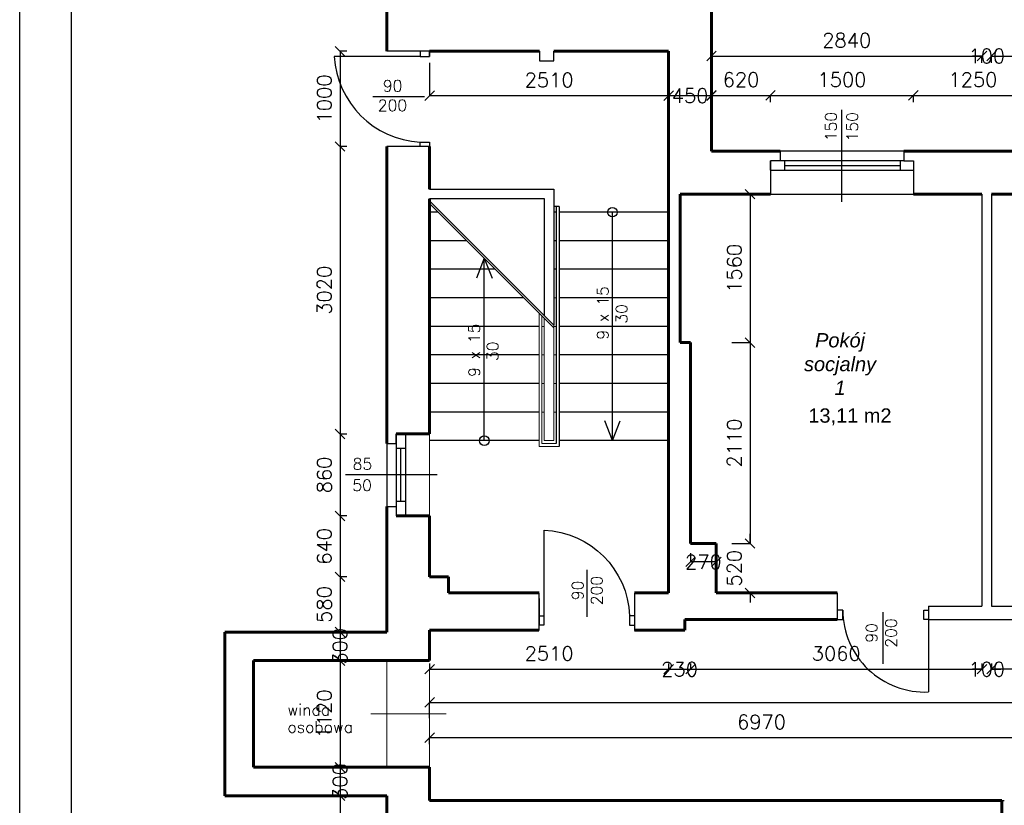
# Model space of a CAD drawing. Header units: millimetres. Extents: x -29041 to 64500, y 110629 to 283923.
# Tile 29 of 49: x -5901 to 4438, y 188302 to 196554. Entities that reach past the tile are written whole.
import ezdxf

# ---------------------------------------------------------------- set-up
doc = ezdxf.new("R2010")
doc.units = ezdxf.units.MM
for name, color, linetype in [('beton', 7, 'Continuous'), ('cienka', 1, 'Continuous'), ('LC_Rzutnia', 7, 'Continuous'), ('sciany', 7, 'Continuous')]:
    doc.layers.add(name, color=color, linetype=linetype)
for name, color, linetype, lineweight in [('ISTN_PRZEKROJOWA', 7, 'Continuous', 60), ('ISTN_WIDOKOWA', 7, 'Continuous', 13), ('opisy_pomieszczen', 1, 'Continuous', 20)]:
    doc.layers.add(name, color=color, linetype=linetype, lineweight=lineweight)
doc.layers.add('NIE do druku', color=215, linetype='Continuous', plot=False)
doc.styles.add('SLAWEK', font='simplex.shx', dxfattribs={"width": 0.7, "height": 1})
doc.styles.get("Standard").update_dxf_attribs({"font": 'arial.ttf'})
doc.styles.add('TXT 50', font='simplex.shx', dxfattribs={"height": 150})
doc.styles.add('txt150', font='arial.ttf', dxfattribs={"height": 150})
doc.dimstyles.new('wymiary1do50', dxfattribs={"dimtxt": 150, "dimasz": 100, "dimexe": 0.18, "dimexo": 0.066, "dimgap": 90, "dimtad": 1, "dimdec": 0, "dimzin": 0, "dimdsep": 46, "dimtxsty": 'txt150', "dimblk": 'OBLIQUE', "dimcen": 0.09, "dimclrd": 1, "dimclre": 1, "dimadec": 0, "dimazin": 0, "dimtfac": 1, "dimtdec": 0, "dimtix": 1, "dimtofl": 0, "dimtmove": 2, "dimatfit": 3, "dimfxl": 1, "dimtfillclr": 256, "dimtolj": 1, "dimtzin": 0, "dimarcsym": 0})

# ---------------------------------------------------------------- blocks, each defined once
blk = doc.blocks.new('_Oblique')
at = {"layer": 'sciany', "color": 0, "lineweight": -2}
blk.add_line((-0.5, -0.5), (0.5, 0.5), dxfattribs=at)
blk = doc.blocks.new('*D411')
at = {"layer": 'beton', "color": 1, "lineweight": -2}
for p, q in [((-1597, 196102), (-1597, 195756)), ((913, 196102), (913, 195756)), ((-1597, 195756), (913, 195756))]:
    blk.add_line(p, q, dxfattribs=at)
at = {"layer": 'Defpoints', "color": 0}
for p in [(-1597, 196102), (913, 196102), (913, 195756)]:
    blk.add_point(p, dxfattribs=at)
at = {"layer": 'beton', "color": 1, "lineweight": -2, "xscale": 100, "yscale": 100, "zscale": 100, "rotation": 180}
blk.add_blockref('_Oblique', (-1597, 195756), dxfattribs=at)
at = {"layer": 'beton', "color": 1, "lineweight": -2, "xscale": 100, "yscale": 100, "zscale": 100}
blk.add_blockref('_Oblique', (913, 195756), dxfattribs=at)
at = {"layer": 'beton', "color": 0, "insert": (-342, 195921), "char_height": 150, "attachment_point": 5, "style": 'TXT 50'}
blk.add_mtext('\\A1;2510', dxfattribs=at)
blk = doc.blocks.new('*D412')
at = {"layer": 'beton', "color": 1, "lineweight": -2}
for p, q in [((913, 196102), (913, 195756)), ((1363, 196102), (1363, 195756)), ((913, 195756), (1363, 195756))]:
    blk.add_line(p, q, dxfattribs=at)
at = {"layer": 'Defpoints', "color": 0}
for p in [(913, 196102), (1363, 196102), (1363, 195756)]:
    blk.add_point(p, dxfattribs=at)
at = {"layer": 'beton', "color": 1, "lineweight": -2, "xscale": 100, "yscale": 100, "zscale": 100, "rotation": 180}
blk.add_blockref('_Oblique', (913, 195756), dxfattribs=at)
at = {"layer": 'beton', "color": 1, "lineweight": -2, "xscale": 100, "yscale": 100, "zscale": 100}
blk.add_blockref('_Oblique', (1363, 195756), dxfattribs=at)
at = {"layer": 'beton', "color": 0, "insert": (1138, 195756), "char_height": 150, "attachment_point": 5, "style": 'TXT 50'}
blk.add_mtext('\\A1;450', dxfattribs=at)
blk = doc.blocks.new('*D413')
at = {"layer": 'beton', "color": 1, "lineweight": -2}
for p, q in [((1363, 196102), (1363, 196172)), ((1363, 196172), (4203, 196172)), ((4203, 196102), (4203, 196172))]:
    blk.add_line(p, q, dxfattribs=at)
at = {"layer": 'Defpoints', "color": 0}
for p in [(4203, 196172), (1363, 196102), (4203, 196102)]:
    blk.add_point(p, dxfattribs=at)
at = {"layer": 'beton', "color": 1, "lineweight": -2, "xscale": 100, "yscale": 100, "zscale": 100, "rotation": 180}
blk.add_blockref('_Oblique', (1363, 196172), dxfattribs=at)
at = {"layer": 'beton', "color": 1, "lineweight": -2, "xscale": 100, "yscale": 100, "zscale": 100}
blk.add_blockref('_Oblique', (4203, 196172), dxfattribs=at)
at = {"layer": 'beton', "color": 0, "insert": (2783, 196337), "char_height": 150, "attachment_point": 5, "style": 'TXT 50'}
blk.add_mtext('\\A1;2840', dxfattribs=at)
blk = doc.blocks.new('*D414')
at = {"layer": 'beton', "color": 1, "lineweight": -2}
for p, q in [((4203, 196172), (4103, 196172)), ((4203, 196102), (4203, 196172)), ((4303, 196102), (4303, 196172)), ((4303, 196172), (4403, 196172))]:
    blk.add_line(p, q, dxfattribs=at)
at = {"layer": 'Defpoints', "color": 0}
for p in [(4303, 196172), (4203, 196102), (4303, 196102)]:
    blk.add_point(p, dxfattribs=at)
at = {"layer": 'beton', "color": 1, "lineweight": -2, "xscale": 100, "yscale": 100, "zscale": 100}
blk.add_blockref('_Oblique', (4203, 196172), dxfattribs=at)
at = {"layer": 'beton', "color": 1, "lineweight": -2, "xscale": 100, "yscale": 100, "zscale": 100, "rotation": 180}
blk.add_blockref('_Oblique', (4303, 196172), dxfattribs=at)
at = {"layer": 'beton', "color": 0, "insert": (4253, 196172), "char_height": 150, "attachment_point": 5, "style": 'TXT 50'}
blk.add_mtext('\\A1;100', dxfattribs=at)
blk = doc.blocks.new('*D415')
at = {"layer": 'beton', "color": 1, "lineweight": -2}
for p, q in [((4303, 196102), (4303, 196172)), ((4303, 196172), (8118, 196172)), ((12643, 196172), (8827, 196172)), ((12643, 196102), (12643, 196172))]:
    blk.add_line(p, q, dxfattribs=at)
at = {"layer": 'Defpoints', "color": 0}
for p in [(12643, 196172), (4303, 196102), (12643, 196102)]:
    blk.add_point(p, dxfattribs=at)
at = {"layer": 'beton', "color": 1, "lineweight": -2, "xscale": 100, "yscale": 100, "zscale": 100, "rotation": 180}
blk.add_blockref('_Oblique', (4303, 196172), dxfattribs=at)
at = {"layer": 'beton', "color": 1, "lineweight": -2, "xscale": 100, "yscale": 100, "zscale": 100}
blk.add_blockref('_Oblique', (12643, 196172), dxfattribs=at)
at = {"layer": 'beton', "color": 0, "insert": (8473, 196172), "char_height": 150, "attachment_point": 5, "style": 'TXT 50'}
blk.add_mtext('\\A1;8340', dxfattribs=at)
blk = doc.blocks.new('*D432')
at = {"layer": 'beton', "color": 1, "lineweight": -2}
for p, q in [((1363, 195689), (1363, 195759)), ((1363, 195759), (1983, 195759)), ((1983, 195689), (1983, 195759))]:
    blk.add_line(p, q, dxfattribs=at)
at = {"layer": 'Defpoints', "color": 0}
for p in [(1983, 195759), (1363, 195689), (1983, 195689)]:
    blk.add_point(p, dxfattribs=at)
at = {"layer": 'beton', "color": 1, "lineweight": -2, "xscale": 100, "yscale": 100, "zscale": 100, "rotation": 180}
blk.add_blockref('_Oblique', (1363, 195759), dxfattribs=at)
at = {"layer": 'beton', "color": 1, "lineweight": -2, "xscale": 100, "yscale": 100, "zscale": 100}
blk.add_blockref('_Oblique', (1983, 195759), dxfattribs=at)
at = {"layer": 'beton', "color": 0, "insert": (1673, 195924), "char_height": 150, "attachment_point": 5, "style": 'TXT 50'}
blk.add_mtext('\\A1;620', dxfattribs=at)
blk = doc.blocks.new('*D433')
at = {"layer": 'beton', "color": 1, "lineweight": -2}
for p, q in [((1983, 195689), (1983, 195759)), ((1983, 195759), (3483, 195759)), ((3483, 195689), (3483, 195759))]:
    blk.add_line(p, q, dxfattribs=at)
at = {"layer": 'Defpoints', "color": 0}
for p in [(3483, 195759), (1983, 195689), (3483, 195689)]:
    blk.add_point(p, dxfattribs=at)
at = {"layer": 'beton', "color": 1, "lineweight": -2, "xscale": 100, "yscale": 100, "zscale": 100, "rotation": 180}
blk.add_blockref('_Oblique', (1983, 195759), dxfattribs=at)
at = {"layer": 'beton', "color": 1, "lineweight": -2, "xscale": 100, "yscale": 100, "zscale": 100}
blk.add_blockref('_Oblique', (3483, 195759), dxfattribs=at)
at = {"layer": 'beton', "color": 0, "insert": (2733, 195924), "char_height": 150, "attachment_point": 5, "style": 'TXT 50'}
blk.add_mtext('\\A1;1500', dxfattribs=at)
blk = doc.blocks.new('*D434')
at = {"layer": 'beton', "color": 1, "lineweight": -2}
for p, q in [((3483, 195689), (3483, 195759)), ((3483, 195759), (4733, 195759)), ((4733, 195689), (4733, 195759))]:
    blk.add_line(p, q, dxfattribs=at)
at = {"layer": 'Defpoints', "color": 0}
for p in [(4733, 195759), (3483, 195689), (4733, 195689)]:
    blk.add_point(p, dxfattribs=at)
at = {"layer": 'beton', "color": 1, "lineweight": -2, "xscale": 100, "yscale": 100, "zscale": 100, "rotation": 180}
blk.add_blockref('_Oblique', (3483, 195759), dxfattribs=at)
at = {"layer": 'beton', "color": 1, "lineweight": -2, "xscale": 100, "yscale": 100, "zscale": 100}
blk.add_blockref('_Oblique', (4733, 195759), dxfattribs=at)
at = {"layer": 'beton', "color": 0, "insert": (4108, 195924), "char_height": 150, "attachment_point": 5, "style": 'TXT 50'}
blk.add_mtext('\\A1;1250', dxfattribs=at)
blk = doc.blocks.new('*D467')
at = {"layer": 'beton', "color": 1, "lineweight": -2}
for p, q in [((1578, 194722), (1768, 194722)), ((1768, 194722), (1768, 193162)), ((1578, 193162), (1768, 193162))]:
    blk.add_line(p, q, dxfattribs=at)
at = {"layer": 'Defpoints', "color": 0}
for p in [(1578, 194722), (1578, 193162), (1768, 193162)]:
    blk.add_point(p, dxfattribs=at)
at = {"layer": 'beton', "color": 1, "lineweight": -2, "xscale": 100, "yscale": 100, "zscale": 100}
for p, rotation in [((1768, 194722), 90), ((1768, 193162), 270)]:
    blk.add_blockref('_Oblique', p, dxfattribs=dict(at, rotation=rotation))
at = {"layer": 'beton', "color": 0, "insert": (1603, 193942), "char_height": 150, "attachment_point": 5, "rotation": 90, "style": 'TXT 50'}
blk.add_mtext('\\A1;1560', dxfattribs=at)
blk = doc.blocks.new('*D468')
at = {"layer": 'beton', "color": 1, "lineweight": -2}
for p, q in [((1578, 193162), (1768, 193162)), ((1768, 193162), (1768, 191052)), ((1578, 191052), (1768, 191052))]:
    blk.add_line(p, q, dxfattribs=at)
at = {"layer": 'Defpoints', "color": 0}
for p in [(1578, 193162), (1578, 191052), (1768, 191052)]:
    blk.add_point(p, dxfattribs=at)
at = {"layer": 'beton', "color": 1, "lineweight": -2, "xscale": 100, "yscale": 100, "zscale": 100}
for p, rotation in [((1768, 193162), 90), ((1768, 191052), 270)]:
    blk.add_blockref('_Oblique', p, dxfattribs=dict(at, rotation=rotation))
at = {"layer": 'beton', "color": 0, "insert": (1603, 192107), "char_height": 150, "attachment_point": 5, "rotation": 90, "style": 'TXT 50'}
blk.add_mtext('\\A1;2110', dxfattribs=at)
blk = doc.blocks.new('*D469')
at = {"layer": 'beton', "color": 1, "lineweight": -2}
for p, q in [((1768, 191052), (1768, 191152)), ((1578, 191052), (1768, 191052)), ((1578, 190532), (1768, 190532)), ((1768, 190532), (1768, 190432))]:
    blk.add_line(p, q, dxfattribs=at)
at = {"layer": 'Defpoints', "color": 0}
for p in [(1578, 191052), (1578, 190532), (1768, 190532)]:
    blk.add_point(p, dxfattribs=at)
at = {"layer": 'beton', "color": 1, "lineweight": -2, "xscale": 100, "yscale": 100, "zscale": 100}
for p, rotation in [((1768, 191052), 270), ((1768, 190532), 90)]:
    blk.add_blockref('_Oblique', p, dxfattribs=dict(at, rotation=rotation))
at = {"layer": 'beton', "color": 0, "insert": (1603, 190792), "char_height": 150, "attachment_point": 5, "rotation": 90, "style": 'TXT 50'}
blk.add_mtext('\\A1;520', dxfattribs=at)
blk = doc.blocks.new('*D470')
at = {"layer": 'beton', "color": 1, "lineweight": -2}
for p, q in [((1143, 190951), (1143, 190859)), ((1413, 190859), (1143, 190859)), ((1413, 190951), (1413, 190859))]:
    blk.add_line(p, q, dxfattribs=at)
at = {"layer": 'Defpoints', "color": 0}
for p in [(1143, 190951), (1143, 190859), (1413, 190951)]:
    blk.add_point(p, dxfattribs=at)
at = {"layer": 'beton', "color": 1, "lineweight": -2, "xscale": 100, "yscale": 100, "zscale": 100, "rotation": 180}
blk.add_blockref('_Oblique', (1143, 190859), dxfattribs=at)
at = {"layer": 'beton', "color": 1, "lineweight": -2, "xscale": 100, "yscale": 100, "zscale": 100}
blk.add_blockref('_Oblique', (1413, 190859), dxfattribs=at)
at = {"layer": 'beton', "color": 0, "insert": (1278, 190859), "char_height": 150, "attachment_point": 5, "style": 'TXT 50'}
blk.add_mtext('\\A1;270', dxfattribs=at)
blk = doc.blocks.new('*D530')
at = {"layer": 'beton', "color": 1, "lineweight": -2}
for p, q in [((-2467, 196222), (-2537, 196222)), ((-2537, 196222), (-2537, 195222)), ((-2467, 195222), (-2537, 195222))]:
    blk.add_line(p, q, dxfattribs=at)
at = {"layer": 'Defpoints', "color": 0}
for p in [(-2467, 196222), (-2537, 195222), (-2467, 195222)]:
    blk.add_point(p, dxfattribs=at)
at = {"layer": 'beton', "color": 1, "lineweight": -2, "xscale": 100, "yscale": 100, "zscale": 100}
for p, rotation in [((-2537, 196222), 90), ((-2537, 195222), 270)]:
    blk.add_blockref('_Oblique', p, dxfattribs=dict(at, rotation=rotation))
at = {"layer": 'beton', "color": 0, "insert": (-2702, 195722), "char_height": 150, "attachment_point": 5, "rotation": 90, "style": 'TXT 50'}
blk.add_mtext('\\A1;1000', dxfattribs=at)
blk = doc.blocks.new('*D531')
at = {"layer": 'beton', "color": 1, "lineweight": -2}
for p, q in [((-2467, 195222), (-2537, 195222)), ((-2537, 195222), (-2537, 192202)), ((-2467, 192202), (-2537, 192202))]:
    blk.add_line(p, q, dxfattribs=at)
at = {"layer": 'Defpoints', "color": 0}
for p in [(-2467, 195222), (-2537, 192202), (-2467, 192202)]:
    blk.add_point(p, dxfattribs=at)
at = {"layer": 'beton', "color": 1, "lineweight": -2, "xscale": 100, "yscale": 100, "zscale": 100}
for p, rotation in [((-2537, 195222), 90), ((-2537, 192202), 270)]:
    blk.add_blockref('_Oblique', p, dxfattribs=dict(at, rotation=rotation))
at = {"layer": 'beton', "color": 0, "insert": (-2702, 193712), "char_height": 150, "attachment_point": 5, "rotation": 90, "style": 'TXT 50'}
blk.add_mtext('\\A1;3020', dxfattribs=at)
blk = doc.blocks.new('*D532')
at = {"layer": 'beton', "color": 1, "lineweight": -2}
for p, q in [((-2467, 192202), (-2537, 192202)), ((-2537, 192202), (-2537, 191342)), ((-2467, 191342), (-2537, 191342))]:
    blk.add_line(p, q, dxfattribs=at)
at = {"layer": 'Defpoints', "color": 0}
for p in [(-2467, 192202), (-2537, 191342), (-2467, 191342)]:
    blk.add_point(p, dxfattribs=at)
at = {"layer": 'beton', "color": 1, "lineweight": -2, "xscale": 100, "yscale": 100, "zscale": 100}
for p, rotation in [((-2537, 192202), 90), ((-2537, 191342), 270)]:
    blk.add_blockref('_Oblique', p, dxfattribs=dict(at, rotation=rotation))
at = {"layer": 'beton', "color": 0, "insert": (-2702, 191772), "char_height": 150, "attachment_point": 5, "rotation": 90, "style": 'TXT 50'}
blk.add_mtext('\\A1;860', dxfattribs=at)
blk = doc.blocks.new('*D533')
at = {"layer": 'beton', "color": 1, "lineweight": -2}
for p, q in [((-2467, 191342), (-2537, 191342)), ((-2537, 191342), (-2537, 190702)), ((-2467, 190702), (-2537, 190702))]:
    blk.add_line(p, q, dxfattribs=at)
at = {"layer": 'Defpoints', "color": 0}
for p in [(-2467, 191342), (-2537, 190702), (-2467, 190702)]:
    blk.add_point(p, dxfattribs=at)
at = {"layer": 'beton', "color": 1, "lineweight": -2, "xscale": 100, "yscale": 100, "zscale": 100}
for p, rotation in [((-2537, 191342), 90), ((-2537, 190702), 270)]:
    blk.add_blockref('_Oblique', p, dxfattribs=dict(at, rotation=rotation))
at = {"layer": 'beton', "color": 0, "insert": (-2702, 191022), "char_height": 150, "attachment_point": 5, "rotation": 90, "style": 'TXT 50'}
blk.add_mtext('\\A1;640', dxfattribs=at)
blk = doc.blocks.new('*D534')
at = {"layer": 'beton', "color": 1, "lineweight": -2}
for p, q in [((-2467, 190702), (-2537, 190702)), ((-2537, 190702), (-2537, 190122)), ((-2467, 190122), (-2537, 190122))]:
    blk.add_line(p, q, dxfattribs=at)
at = {"layer": 'Defpoints', "color": 0}
for p in [(-2467, 190702), (-2537, 190122), (-2467, 190122)]:
    blk.add_point(p, dxfattribs=at)
at = {"layer": 'beton', "color": 1, "lineweight": -2, "xscale": 100, "yscale": 100, "zscale": 100}
for p, rotation in [((-2537, 190702), 90), ((-2537, 190122), 270)]:
    blk.add_blockref('_Oblique', p, dxfattribs=dict(at, rotation=rotation))
at = {"layer": 'beton', "color": 0, "insert": (-2702, 190412), "char_height": 150, "attachment_point": 5, "rotation": 90, "style": 'TXT 50'}
blk.add_mtext('\\A1;580', dxfattribs=at)
blk = doc.blocks.new('*D535')
at = {"layer": 'beton', "color": 1, "lineweight": -2}
for p, q in [((-2467, 190122), (-2537, 190122)), ((-2537, 190122), (-2537, 189822)), ((-2467, 189822), (-2537, 189822))]:
    blk.add_line(p, q, dxfattribs=at)
at = {"layer": 'Defpoints', "color": 0}
for p in [(-2467, 190122), (-2537, 189822), (-2467, 189822)]:
    blk.add_point(p, dxfattribs=at)
at = {"layer": 'beton', "color": 1, "lineweight": -2, "xscale": 100, "yscale": 100, "zscale": 100}
for p, rotation in [((-2537, 190122), 90), ((-2537, 189822), 270)]:
    blk.add_blockref('_Oblique', p, dxfattribs=dict(at, rotation=rotation))
at = {"layer": 'beton', "color": 0, "insert": (-2537, 189972), "char_height": 150, "attachment_point": 5, "rotation": 90, "style": 'TXT 50'}
blk.add_mtext('\\A1;300', dxfattribs=at)
blk = doc.blocks.new('*D536')
at = {"layer": 'beton', "color": 1, "lineweight": -2}
for p, q in [((-2467, 189822), (-2537, 189822)), ((-2537, 189822), (-2537, 188702)), ((-2467, 188702), (-2537, 188702))]:
    blk.add_line(p, q, dxfattribs=at)
at = {"layer": 'Defpoints', "color": 0}
for p in [(-2467, 189822), (-2537, 188702), (-2467, 188702)]:
    blk.add_point(p, dxfattribs=at)
at = {"layer": 'beton', "color": 1, "lineweight": -2, "xscale": 100, "yscale": 100, "zscale": 100}
for p, rotation in [((-2537, 189822), 90), ((-2537, 188702), 270)]:
    blk.add_blockref('_Oblique', p, dxfattribs=dict(at, rotation=rotation))
at = {"layer": 'beton', "color": 0, "insert": (-2702, 189262), "char_height": 150, "attachment_point": 5, "rotation": 90, "style": 'TXT 50'}
blk.add_mtext('\\A1;1120', dxfattribs=at)
blk = doc.blocks.new('*D537')
at = {"layer": 'beton', "color": 1, "lineweight": -2}
for p, q in [((-2467, 188702), (-2537, 188702)), ((-2537, 188702), (-2537, 188402)), ((-2467, 188402), (-2537, 188402))]:
    blk.add_line(p, q, dxfattribs=at)
at = {"layer": 'Defpoints', "color": 0}
for p in [(-2467, 188702), (-2537, 188402), (-2467, 188402)]:
    blk.add_point(p, dxfattribs=at)
at = {"layer": 'beton', "color": 1, "lineweight": -2, "xscale": 100, "yscale": 100, "zscale": 100}
for p, rotation in [((-2537, 188702), 90), ((-2537, 188402), 270)]:
    blk.add_blockref('_Oblique', p, dxfattribs=dict(at, rotation=rotation))
at = {"layer": 'beton', "color": 0, "insert": (-2537, 188552), "char_height": 150, "attachment_point": 5, "rotation": 90, "style": 'TXT 50'}
blk.add_mtext('\\A1;300', dxfattribs=at)
blk = doc.blocks.new('*D538')
at = {"layer": 'beton', "color": 1, "lineweight": -2}
for p, q in [((-2467, 188402), (-2537, 188402)), ((-2537, 188402), (-2537, 184762)), ((-2467, 184762), (-2537, 184762))]:
    blk.add_line(p, q, dxfattribs=at)
at = {"layer": 'Defpoints', "color": 0}
for p in [(-2467, 188402), (-2537, 184762), (-2467, 184762)]:
    blk.add_point(p, dxfattribs=at)
at = {"layer": 'beton', "color": 1, "lineweight": -2, "xscale": 100, "yscale": 100, "zscale": 100}
for p, rotation in [((-2537, 188402), 90), ((-2537, 184762), 270)]:
    blk.add_blockref('_Oblique', p, dxfattribs=dict(at, rotation=rotation))
at = {"layer": 'beton', "color": 0, "insert": (-2702, 186582), "char_height": 150, "attachment_point": 5, "rotation": 90, "style": 'TXT 50'}
blk.add_mtext('\\A1;3640', dxfattribs=at)
blk = doc.blocks.new('*D318')
at = {"layer": 'beton', "color": 1, "lineweight": -2}
for p, q in [((-1597, 189217), (-1597, 189383)), ((-1597, 189383), (10412, 189383)), ((23273, 189383), (11263, 189383)), ((23273, 188943), (23273, 189383))]:
    blk.add_line(p, q, dxfattribs=at)
at = {"layer": 'Defpoints', "color": 0}
for p in [(23273, 189383), (-1597, 189217), (23273, 188943)]:
    blk.add_point(p, dxfattribs=at)
at = {"layer": 'beton', "color": 1, "lineweight": -2, "xscale": 100, "yscale": 100, "zscale": 100, "rotation": 180}
blk.add_blockref('_Oblique', (-1597, 189383), dxfattribs=at)
at = {"layer": 'beton', "color": 1, "lineweight": -2, "xscale": 100, "yscale": 100, "zscale": 100}
blk.add_blockref('_Oblique', (23273, 189383), dxfattribs=at)
at = {"layer": 'beton', "color": 0, "insert": (10838, 189383), "char_height": 150, "attachment_point": 5, "style": 'TXT 50'}
blk.add_mtext('\\A1;24870', dxfattribs=at)
blk = doc.blocks.new('*D319')
at = {"layer": 'beton', "color": 1, "lineweight": -2}
for p, q in [((-1597, 189792), (-1597, 189732)), ((-1597, 189732), (913, 189732)), ((913, 189792), (913, 189732))]:
    blk.add_line(p, q, dxfattribs=at)
at = {"layer": 'Defpoints', "color": 0}
for p in [(-1597, 189792), (913, 189792), (913, 189732)]:
    blk.add_point(p, dxfattribs=at)
at = {"layer": 'beton', "color": 1, "lineweight": -2, "xscale": 100, "yscale": 100, "zscale": 100, "rotation": 180}
blk.add_blockref('_Oblique', (-1597, 189732), dxfattribs=at)
at = {"layer": 'beton', "color": 1, "lineweight": -2, "xscale": 100, "yscale": 100, "zscale": 100}
blk.add_blockref('_Oblique', (913, 189732), dxfattribs=at)
at = {"layer": 'beton', "color": 0, "insert": (-342, 189897), "char_height": 150, "attachment_point": 5, "style": 'TXT 50'}
blk.add_mtext('\\A1;2510', dxfattribs=at)
blk = doc.blocks.new('*D320')
at = {"layer": 'beton', "color": 1, "lineweight": -2}
for p, q in [((1143, 189792), (1143, 189732)), ((1143, 189732), (4203, 189732)), ((4203, 189792), (4203, 189732))]:
    blk.add_line(p, q, dxfattribs=at)
at = {"layer": 'Defpoints', "color": 0}
for p in [(1143, 189792), (4203, 189792), (4203, 189732)]:
    blk.add_point(p, dxfattribs=at)
at = {"layer": 'beton', "color": 1, "lineweight": -2, "xscale": 100, "yscale": 100, "zscale": 100, "rotation": 180}
blk.add_blockref('_Oblique', (1143, 189732), dxfattribs=at)
at = {"layer": 'beton', "color": 1, "lineweight": -2, "xscale": 100, "yscale": 100, "zscale": 100}
blk.add_blockref('_Oblique', (4203, 189732), dxfattribs=at)
at = {"layer": 'beton', "color": 0, "insert": (2673, 189897), "char_height": 150, "attachment_point": 5, "style": 'TXT 50'}
blk.add_mtext('\\A1;3060', dxfattribs=at)
blk = doc.blocks.new('*D321')
at = {"layer": 'beton', "color": 1, "lineweight": -2}
for p, q in [((4303, 189792), (4303, 189732)), ((12643, 189732), (4303, 189732)), ((12643, 189792), (12643, 189732))]:
    blk.add_line(p, q, dxfattribs=at)
at = {"layer": 'Defpoints', "color": 0}
for p in [(4303, 189792), (4303, 189732), (12643, 189792)]:
    blk.add_point(p, dxfattribs=at)
at = {"layer": 'beton', "color": 1, "lineweight": -2, "xscale": 100, "yscale": 100, "zscale": 100, "rotation": 180}
blk.add_blockref('_Oblique', (4303, 189732), dxfattribs=at)
at = {"layer": 'beton', "color": 1, "lineweight": -2, "xscale": 100, "yscale": 100, "zscale": 100}
blk.add_blockref('_Oblique', (12643, 189732), dxfattribs=at)
at = {"layer": 'beton', "color": 0, "insert": (8473, 189897), "char_height": 150, "attachment_point": 5, "style": 'TXT 50'}
blk.add_mtext('\\A1;8340', dxfattribs=at)
blk = doc.blocks.new('*D326')
at = {"layer": 'beton', "color": 1, "lineweight": -2}
for p, q in [((913, 189792), (913, 189732)), ((913, 189732), (1143, 189732)), ((1143, 189792), (1143, 189732))]:
    blk.add_line(p, q, dxfattribs=at)
at = {"layer": 'Defpoints', "color": 0}
for p in [(913, 189792), (1143, 189792), (1143, 189732)]:
    blk.add_point(p, dxfattribs=at)
at = {"layer": 'beton', "color": 1, "lineweight": -2, "xscale": 100, "yscale": 100, "zscale": 100, "rotation": 180}
blk.add_blockref('_Oblique', (913, 189732), dxfattribs=at)
at = {"layer": 'beton', "color": 1, "lineweight": -2, "xscale": 100, "yscale": 100, "zscale": 100}
blk.add_blockref('_Oblique', (1143, 189732), dxfattribs=at)
at = {"layer": 'beton', "color": 0, "insert": (1028, 189732), "char_height": 150, "attachment_point": 5, "style": 'TXT 50'}
blk.add_mtext('\\A1;230', dxfattribs=at)
blk = doc.blocks.new('*D327')
at = {"layer": 'beton', "color": 1, "lineweight": -2}
for p, q in [((4203, 189732), (4103, 189732)), ((4203, 189792), (4203, 189732)), ((4303, 189792), (4303, 189732)), ((4303, 189732), (4403, 189732))]:
    blk.add_line(p, q, dxfattribs=at)
at = {"layer": 'Defpoints', "color": 0}
for p in [(4203, 189792), (4303, 189792), (4303, 189732)]:
    blk.add_point(p, dxfattribs=at)
at = {"layer": 'beton', "color": 1, "lineweight": -2, "xscale": 100, "yscale": 100, "zscale": 100}
blk.add_blockref('_Oblique', (4203, 189732), dxfattribs=at)
at = {"layer": 'beton', "color": 1, "lineweight": -2, "xscale": 100, "yscale": 100, "zscale": 100, "rotation": 180}
blk.add_blockref('_Oblique', (4303, 189732), dxfattribs=at)
at = {"layer": 'beton', "color": 0, "insert": (4253, 189732), "char_height": 150, "attachment_point": 5, "style": 'TXT 50'}
blk.add_mtext('\\A1;100', dxfattribs=at)
blk = doc.blocks.new('*D328')
at = {"layer": 'beton', "color": 1, "lineweight": -2}
for p, q in [((-1597, 188943), (-1597, 189013)), ((-1597, 189013), (5373, 189013)), ((5373, 188943), (5373, 189013))]:
    blk.add_line(p, q, dxfattribs=at)
at = {"layer": 'Defpoints', "color": 0}
for p in [(5373, 189013), (-1597, 188943), (5373, 188943)]:
    blk.add_point(p, dxfattribs=at)
at = {"layer": 'beton', "color": 1, "lineweight": -2, "xscale": 100, "yscale": 100, "zscale": 100, "rotation": 180}
blk.add_blockref('_Oblique', (-1597, 189013), dxfattribs=at)
at = {"layer": 'beton', "color": 1, "lineweight": -2, "xscale": 100, "yscale": 100, "zscale": 100}
blk.add_blockref('_Oblique', (5373, 189013), dxfattribs=at)
at = {"layer": 'beton', "color": 0, "insert": (1888, 189178), "char_height": 150, "attachment_point": 5, "style": 'TXT 50'}
blk.add_mtext('\\A1;6970', dxfattribs=at)

msp = doc.modelspace()

# ---------------------------------------------------------------- linework, layer by layer
at = {"ltscale": 50}
for p, q in [((-1597.26673, 196222.34917), (-2047.26673, 196222.34917)), ((-1597.26673, 195222.34917), (-2047.26673, 195222.34917)), ((2082.73327, 195172.34917), (2082.73327, 195072.34917)), ((2082.73327, 195172.34917), (2082.73327, 195072.34917)), ((3382.73327, 195172.34917), (3382.73327, 195072.34917)), ((1982.73327, 195072.34917), (1982.73327, 194722.34917)), ((1982.73327, 194972.34917), (1982.73327, 195072.34917)), ((2082.73327, 195072.34917), (1982.73327, 195072.34917)), ((3382.73327, 195072.34917), (3482.73327, 195072.34917)), ((3482.73327, 195072.34917), (3482.73327, 194722.34917)), ((-1947.26673, 192102.34917), (-1947.26673, 192202.34917)), ((-2047.26673, 192102.34917), (-1947.26673, 192102.34917)), ((-2047.26673, 191442.34917), (-1947.26673, 191442.34917)), ((-1947.26673, 191442.34917), (-1947.26673, 191342.34917)), ((-449.29183, 190529.49175), (-449.29183, 190139.49175)), ((555.04843, 190529.49175), (555.04843, 190139.49175)), ((2682.73327, 190532.34917), (2682.73327, 190252.34917))]:
    msp.add_line(p, q, dxfattribs=at)
at = {"layer": 'cienka'}
for p, q in [((-1697.26673, 196222.34917), (-1697.26673, 196167.34917)), ((-1697.26673, 196167.34917), (-1597.26673, 196167.34917)), ((-1597.26673, 196167.34917), (-1597.26673, 196222.34917)), ((-1597.26673, 196212.34917), (-1597.26673, 196167.34917)), ((-442.26673, 196222.34917), (-442.26673, 196122.34917)), ((-292.26673, 196122.34917), (-292.26673, 196222.34917)), ((-442.26673, 196122.34917), (-292.26673, 196122.34917)), ((-1649.16348, 195742.34917), (-2193.08065, 195742.34917)), ((2732.73327, 194642.34917), (2732.73327, 195605.89593)), ((-1697.26673, 195222.34917), (-1697.26673, 195267.34917)), ((-1697.26673, 195267.34917), (-1597.26673, 195267.34917)), ((-1597.26673, 195267.34917), (-1597.26673, 195222.34917)), ((3382.73327, 195172.34917), (2082.73327, 195172.34917)), ((3382.73327, 195172.34917), (3382.73327, 195072.34917)), ((3382.73327, 195172.34917), (3382.73327, 195072.34917)), ((1982.73327, 194972.34917), (1982.73327, 195072.34917)), ((2082.73327, 195072.34917), (1982.73327, 195072.34917)), ((2082.73327, 195072.34917), (1982.73327, 195072.34917)), ((3382.73327, 195072.34917), (1982.73327, 195072.34917)), ((2132.73327, 194972.34917), (2132.73327, 195072.34917)), ((2132.73327, 195022.34917), (3342.73327, 195022.34917)), ((3342.73327, 195072.34917), (3342.73327, 194972.34917)), ((3382.73327, 195072.34917), (3482.73327, 195072.34917)), ((1982.73327, 194972.34917), (2132.73327, 194972.34917)), ((2132.73327, 194972.34917), (3482.73327, 194972.34917)), ((1982.73327, 194872.34917), (1982.73327, 194722.34917)), ((1982.73327, 194872.34917), (1982.73327, 194722.34917)), ((-1597.26673, 194772.34917), (-291.87099, 194772.34917)), ((-292.26673, 194772.34917), (-292.26673, 193345.63344)), ((1982.73327, 194722.34917), (3482.73327, 194722.34917)), ((4202.73327, 194722.34917), (4202.73327, 190392.34917)), ((4302.73327, 194722.34917), (4302.73327, 190392.34917)), ((-391.6211, 194672.34917), (-1597.26673, 194672.34917)), ((-1597.26673, 194650.63344), (-292.26673, 193345.63344)), ((-1597.26673, 194622.34917), (-292.26673, 193317.34917)), ((-392.26673, 194672.34917), (-392.26673, 193445.63344)), ((-237.26673, 194592.34917), (-292.26673, 194592.34917)), ((-267.26673, 194592.34917), (-267.26673, 192102.34917)), ((-237.26673, 194592.34917), (-237.26673, 192072.34917)), ((-1507.26673, 194532.34917), (-1597.26673, 194532.34917)), ((-267.26673, 194532.34917), (-292.26673, 194532.34917)), ((912.73327, 194532.34917), (-237.26673, 194532.34917)), ((322.73327, 192132.34917), (322.73327, 194532.34917)), ((-1207.26673, 194232.34917), (-1597.26673, 194232.34917)), ((-267.26673, 194232.34917), (-292.26673, 194232.34917)), ((912.73327, 194232.34917), (-237.26673, 194232.34917)), ((-1022.26673, 194047.34917), (-1103.04514, 193838.03495)), ((-1022.26673, 192132.34917), (-1022.26673, 194047.34917)), ((-1022.26673, 194047.34917), (-941.48832, 193838.03495)), ((-907.26673, 193932.34917), (-1597.26673, 193932.34917)), ((-267.26673, 193932.34917), (-292.26673, 193932.34917)), ((912.73327, 193932.34917), (-237.26673, 193932.34917)), ((-607.26673, 193632.34917), (-1597.26673, 193632.34917)), ((912.73327, 193632.34917), (-237.26673, 193632.34917)), ((-447.26673, 193332.34917), (-1597.26673, 193332.34917)), ((912.73327, 193332.34917), (-237.26673, 193332.34917)), ((-447.26673, 193032.34917), (-1597.26673, 193032.34917)), ((912.73327, 193032.34917), (-237.26673, 193032.34917)), ((-447.26673, 192732.34917), (-1597.26673, 192732.34917)), ((912.73327, 192732.34917), (-237.26673, 192732.34917)), ((-447.26673, 192432.34917), (-1597.26673, 192432.34917)), ((912.73327, 192432.34917), (-237.26673, 192432.34917)), ((322.73327, 192132.34917), (241.95486, 192341.66339)), ((322.73327, 192132.34917), (403.51168, 192341.66339)), ((-1947.26673, 192202.34917), (-1947.26673, 191342.34917)), ((-1847.26673, 191492.34917), (-1847.26673, 192202.34917)), ((-1847.26673, 192052.34917), (-1847.26673, 192202.34917)), ((-2047.26673, 192102.34917), (-2047.26673, 191442.34917)), ((-447.26673, 192132.34917), (-1597.26673, 192132.34917)), ((912.73327, 192132.34917), (-237.26673, 192132.34917)), ((-1947.26673, 192052.34917), (-1847.26673, 192052.34917)), ((-1897.26673, 191492.34917), (-1897.26673, 192052.34917)), ((-1517.26673, 191772.34917), (-2480.81349, 191772.34917)), ((-1847.26673, 191492.34917), (-1947.26673, 191492.34917)), ((-1847.26673, 191342.34917), (-1847.26673, 191492.34917)), ((53.72732, 190777.04163), (53.72732, 190283.12446)), ((-446.27268, 190473.12446), (-446.27268, 190193.12446)), ((2742.73327, 190352.34917), (2682.73327, 190352.34917)), ((2742.73327, 190252.34917), (2742.73327, 190352.34917)), ((3592.73327, 190252.34917), (3592.73327, 190352.34917)), ((3592.73327, 190352.34917), (3642.73327, 190352.34917)), ((3642.73327, 190392.34917), (3642.73327, 190252.34917)), ((3642.73327, 190392.34917), (4202.73327, 190392.34917)), ((4302.73327, 190392.34917), (9052.73327, 190392.34917)), ((-446.27268, 190293.12446), (-396.27268, 190293.12446)), ((-396.27268, 190293.12446), (-396.27268, 190193.12446)), ((553.72732, 190293.12446), (503.72732, 190293.12446)), ((503.72732, 190293.12446), (503.72732, 190193.12446)), ((553.72732, 190333.12446), (553.72732, 190193.12446)), ((2682.73327, 190252.34917), (2742.73327, 190252.34917)), ((3160.69734, 190331.0254), (3160.69734, 189787.10824)), ((3642.73327, 190252.34917), (3592.73327, 190252.34917)), ((3642.73327, 190252.34917), (9052.73327, 190252.34917)), ((-396.27268, 190193.12446), (-446.27268, 190193.12446)), ((503.72732, 190193.12446), (553.72732, 190193.12446)), ((4412.73327, 188352.34917), (4437.73327, 188352.34917))]:
    msp.add_line(p, q, dxfattribs=at)
for points in [[(-1697.26673, 196167.34917), (-2597.26673, 196167.34917)], [(-392.81304, 190293.12446), (-392.81304, 191193.12446)], [(3642.73327, 190252.34917), (3642.73327, 189493.27991)]]:
    msp.add_lwpolyline(points, dxfattribs=at)
for centre in [(322.73327, 194532.34917), (-1022.26673, 192132.34917)]:
    msp.add_circle(centre, 50, dxfattribs=at)
for centre, radius, start, end in [((-1643.06717, 196221.54873), 955.73762, 183.250968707, 266.749031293), ((3602.73327, 190352.34917), 860, 180, 272.665881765)]:
    msp.add_arc(centre, radius, start, end, dxfattribs=at)
at = {"layer": 'cienka', "extrusion": (0, 0, -1)}
msp.add_arc((433.61789, 190256.07815), 937.83072, 92.343560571, 177.736105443, dxfattribs=at)
at = {"layer": 'ISTN_PRZEKROJOWA'}
for p, q in [((-2047.26673, 196222.34917), (-2047.26673, 196672.34917)), ((1362.73327, 196672.34917), (1362.73327, 195172.34917)), ((-1597.26673, 196222.34917), (-442.26673, 196222.34917)), ((-292.26673, 196222.34917), (912.73327, 196222.34917)), ((912.73327, 196222.34917), (912.73327, 190532.34917)), ((-2047.26673, 192102.34917), (-2047.26673, 195222.34917)), ((-1597.26673, 195222.34917), (-1597.26673, 194772.34917)), ((2082.73327, 195172.34917), (1362.73327, 195172.34917)), ((4732.73327, 195172.34917), (3382.73327, 195172.34917)), ((1032.73327, 194722.34917), (1982.73327, 194722.34917)), ((1032.73327, 193162.34917), (1032.73327, 194722.34917)), ((4202.73327, 194722.34917), (3482.73327, 194722.34917)), ((4302.73327, 194722.34917), (4732.73327, 194722.34917)), ((-1597.26673, 194672.34917), (-1597.26673, 192202.34917)), ((1142.73327, 193162.34917), (1032.73327, 193162.34917)), ((1142.73327, 191052.34917), (1142.73327, 193162.34917)), ((-1597.26673, 192202.34917), (-1947.26673, 192202.34917)), ((-2047.26673, 191442.34917), (-2047.26673, 190122.34917)), ((-1947.26673, 191342.34917), (-1597.26673, 191342.34917)), ((-1597.26673, 191342.34917), (-1597.26673, 190702.34917)), ((1412.73327, 191052.34917), (1142.73327, 191052.34917)), ((1412.73327, 190532.34917), (1412.73327, 191052.34917)), ((-1397.26673, 190702.34917), (-1597.26673, 190702.34917)), ((-1397.26673, 190532.34917), (-1397.26673, 190702.34917)), ((-1397.26673, 190532.34917), (-445.64633, 190532.34917)), ((912.73327, 190532.34917), (554.45244, 190532.34917)), ((2682.73327, 190532.34917), (1412.73327, 190532.34917)), ((1082.73327, 190252.34917), (1082.73327, 190142.34917)), ((2682.73327, 190252.34917), (1082.73327, 190252.34917)), ((-1597.26673, 190142.34917), (-1597.26673, 189822.34917)), ((-448.50376, 190142.34917), (-1597.26673, 190142.34917)), ((554.45244, 190142.34917), (1082.73327, 190142.34917)), ((-3747.26673, 188402.34917), (-3747.26673, 190122.34917)), ((-3747.26673, 190122.34917), (-2047.26673, 190122.34917)), ((-3447.26673, 188702.34917), (-3447.26673, 189822.34917)), ((-3447.26673, 189822.34917), (-2047.26673, 189822.34917)), ((-1597.26673, 189822.34917), (-2047.26673, 189822.34917)), ((-2047.26673, 188702.34917), (-3447.26673, 188702.34917)), ((-1597.26673, 188702.34917), (-2047.26673, 188702.34917)), ((-1597.26673, 188702.34917), (-1597.26673, 188352.34917)), ((-2047.26673, 188402.34917), (-3747.26673, 188402.34917)), ((-2047.26673, 184712.34917), (-2047.26673, 188402.34917)), ((4412.73327, 188352.34917), (-1597.26673, 188352.34917)), ((4412.73327, 188352.34917), (4412.73327, 187932.34917))]:
    msp.add_line(p, q, dxfattribs=at)
at = {"layer": 'ISTN_WIDOKOWA'}
for p, q in [((-1597.26673, 194772.34917), (-1597.26673, 195222.34917)), ((-1597.26673, 191342.34917), (-1597.26673, 192202.34917)), ((-2047.26673, 189822.34917), (-2047.26673, 188702.34917)), ((-1597.26673, 189732.34917), (-1597.26673, 188702.34917)), ((-2214.12626, 189262.34917), (-1422.99379, 189262.34917))]:
    msp.add_line(p, q, dxfattribs=at)
at = {"layer": 'ISTN_WIDOKOWA', "lineweight": 15}
for p, q in [((-267.26673, 193632.34917), (-292.26673, 193632.34917)), ((-447.26673, 193472.34917), (-447.26673, 192072.34917)), ((-417.26673, 193442.34917), (-417.26673, 192102.34917)), ((-392.26673, 193417.34917), (-392.26673, 192132.34917)), ((-292.26673, 193345.63344), (-292.26673, 192132.34917)), ((-392.26673, 193332.34917), (-417.26673, 193332.34917)), ((-267.26673, 193332.34917), (-292.26673, 193332.34917)), ((-392.26673, 193032.34917), (-417.26673, 193032.34917)), ((-267.26673, 193032.34917), (-292.26673, 193032.34917)), ((-392.26673, 192732.34917), (-417.26673, 192732.34917)), ((-267.26673, 192732.34917), (-292.26673, 192732.34917)), ((-392.26673, 192432.34917), (-417.26673, 192432.34917)), ((-267.26673, 192432.34917), (-292.26673, 192432.34917)), ((-267.26673, 192102.34917), (-417.26673, 192102.34917)), ((-327.26673, 192132.34917), (-392.26673, 192132.34917)), ((-292.26673, 192132.34917), (-327.26673, 192132.34917)), ((-237.26673, 192072.34917), (-447.26673, 192072.34917))]:
    msp.add_line(p, q, dxfattribs=at)
at = {"layer": 'LC_Rzutnia', "lineweight": 30}
msp.add_lwpolyline([(-5355.79639, 206701.39254), (55359.83371, 206701.39254), (55359.83371, 164763.60218), (-5355.79639, 164763.60218)], close=True, dxfattribs=at)
at = {"layer": 'NIE do druku', "lineweight": 30}
msp.add_lwpolyline([(-5900.99506, 207246.5912), (55905.03237, 207246.5912), (55905.03237, 164218.40352), (-5900.99506, 164218.40352)], close=True, dxfattribs=at)

# ---------------------------------------------------------------- texts
at = {"layer": 'cienka', "style": 'SLAWEK'}
for s, p in [('90', (-2087.86563, 195799.12047)), ('200', (-2141.12234, 195593.76638)), ('85', (-2404.82861, 191827.73819)), ('50', (-2408.05746, 191604.12273)), ('winda ', (-3089.62052, 189245.11487)), ('osobowa', (-3089.62052, 189065.11487))]:
    msp.add_text(s, height=120, dxfattribs=at).set_placement(p)
for s, p in [('150', (2677.34425, 195276.87527)), ('150', (2900.95971, 195275.15664)), ('9 x 15', (282.08728, 193192.98896)), ('30', (479.36075, 193361.06508)), ('9 x 15', (-1068.46154, 192801.84547)), ('30', (-875.70708, 192967.87041)), ('200', (218.21644, 190403.41565)), ('90', (17.43063, 190456.67237)), ('90', (3103.92604, 190010.65615)), ('200', (3309.28012, 189957.39943))]:
    msp.add_text(s, height=120, rotation=90, dxfattribs=at).set_placement(p)
at = {"layer": 'opisy_pomieszczen', "lineweight": 18, "char_height": 150, "width": 1216.6065571, "attachment_point": 1}
for s, insert in [('\\pxqc;{\\fArial|b0|i1|c238|p34;\\C0;Pokój socjalny\\P\\pxqc;1  }', (2104.76216, 193262.06737)), ('{\\fArial|b0|i0|c238|p34;\\C0;13,11 m2}', (2379.93281, 192471.21821))]:
    msp.add_mtext(s, dxfattribs=dict(at, insert=insert))

# ---------------------------------------------------------------- dimensions: what is measured, and where the dimension line sits
at = {"layer": 'beton'}
for base, p1, p2, picture, middle in [((4202.73327, 196171.9244), (1362.73327, 196101.9244), (4202.73327, 196101.9244), '*D413', (2782.73327, 196336.9244)), ((912.73327, 195756.15484), (-1597.26673, 196101.9244), (912.73327, 196101.9244), '*D411', (-342.26673, 195921.15484)), ((1982.73327, 195758.92119), (1362.73327, 195688.92119), (1982.73327, 195688.92119), '*D432', (1672.73327, 195923.92119)), ((3482.73327, 195758.92119), (1982.73327, 195688.92119), (3482.73327, 195688.92119), '*D433', (2732.73327, 195923.92119)), ((4732.73327, 195758.92119), (3482.73327, 195688.92119), (4732.73327, 195688.92119), '*D434', (4107.73327, 195923.92119)), ((912.73327, 189732.15867), (-1597.26673, 189792.15867), (912.73327, 189792.15867), '*D319', (-342.26673, 189897.15867)), ((4202.73327, 189732.15867), (1142.73327, 189792.15867), (4202.73327, 189792.15867), '*D320', (2672.73327, 189897.15867)), ((4302.73327, 189732.15867), (12642.73327, 189792.15867), (4302.73327, 189792.15867), '*D321', (8472.73327, 189897.15867)), ((5372.73327, 189012.83263), (-1597.26673, 188942.83263), (5372.73327, 188942.83263), '*D328', (1887.73327, 189177.83263))]:
    dim = msp.add_linear_dim(base=base, p1=p1, p2=p2, dimstyle='wymiary1do50', override={"dimtxsty": 'TXT 50'}, dxfattribs=at)
    dim.commit()
    dim.dimension.update_dxf_attribs({"geometry": picture, "text_midpoint": middle})
for base, p1, p2, picture, middle in [((-2537.07039, 195222.34917), (-2467.07039, 196222.34917), (-2467.07039, 195222.34917), '*D530', (-2702.07039, 195722.34917)), ((-2537.07039, 192202.34917), (-2467.07039, 195222.34917), (-2467.07039, 192202.34917), '*D531', (-2702.07039, 193712.34917)), ((1767.97661, 193162.34917), (1577.97661, 194722.34917), (1577.97661, 193162.34917), '*D467', (1602.97661, 193942.34917)), ((1767.97661, 191052.34917), (1577.97661, 193162.34917), (1577.97661, 191052.34917), '*D468', (1602.97661, 192107.34917)), ((-2537.07039, 191342.34917), (-2467.07039, 192202.34917), (-2467.07039, 191342.34917), '*D532', (-2702.07039, 191772.34917)), ((-2537.07039, 190702.34917), (-2467.07039, 191342.34917), (-2467.07039, 190702.34917), '*D533', (-2702.07039, 191022.34917)), ((1767.97661, 190532.34917), (1577.97661, 191052.34917), (1577.97661, 190532.34917), '*D469', (1602.97661, 190792.34917)), ((-2537.07039, 190122.34917), (-2467.07039, 190702.34917), (-2467.07039, 190122.34917), '*D534', (-2702.07039, 190412.34917)), ((-2537.07039, 188702.34917), (-2467.07039, 189822.34917), (-2467.07039, 188702.34917), '*D536', (-2702.07039, 189262.34917)), ((-2537.07039, 184762.34917), (-2467.07039, 188402.34917), (-2467.07039, 184762.34917), '*D538', (-2702.07039, 186582.34917))]:
    dim = msp.add_linear_dim(base=base, p1=p1, p2=p2, angle=90, dimstyle='wymiary1do50', override={"dimtxsty": 'TXT 50'}, dxfattribs=at)
    dim.commit()
    dim.dimension.update_dxf_attribs({"geometry": picture, "text_midpoint": middle})
for base, p1, p2, picture, middle in [((4302.73327, 196171.9244), (4202.73327, 196101.9244), (4302.73327, 196101.9244), '*D414', (4252.73327, 196171.9244)), ((12642.73327, 196171.9244), (4302.73327, 196101.9244), (12642.73327, 196101.9244), '*D415', (8472.73327, 196171.9244)), ((1362.73327, 195756.15484), (912.73327, 196101.9244), (1362.73327, 196101.9244), '*D412', (1137.73327, 195756.15484)), ((1142.73327, 190858.95344), (1412.73327, 190950.65131), (1142.73327, 190950.65131), '*D470', (1277.73327, 190858.95344)), ((1142.73327, 189732.15867), (912.73327, 189792.15867), (1142.73327, 189792.15867), '*D326', (1027.73327, 189732.15867)), ((4302.73327, 189732.15867), (4202.73327, 189792.15867), (4302.73327, 189792.15867), '*D327', (4252.73327, 189732.15867)), ((23272.73327, 189382.83263), (-1597.26673, 189217.34917), (23272.73327, 188942.83263), '*D318', (10837.73327, 189382.83263))]:
    dim = msp.add_linear_dim(base=base, p1=p1, p2=p2, dimstyle='wymiary1do50', override={"dimtxsty": 'TXT 50'}, dxfattribs=at)
    dim.commit()
    dim.dimension.update_dxf_attribs({"geometry": picture, "text_midpoint": middle, "dimtype": 160})
for base, p1, p2, picture, middle in [((-2537.07039, 189822.34917), (-2467.07039, 190122.34917), (-2467.07039, 189822.34917), '*D535', (-2537.07039, 189972.34917)), ((-2537.07039, 188402.34917), (-2467.07039, 188702.34917), (-2467.07039, 188402.34917), '*D537', (-2537.07039, 188552.34917))]:
    dim = msp.add_linear_dim(base=base, p1=p1, p2=p2, angle=90, dimstyle='wymiary1do50', override={"dimtxsty": 'TXT 50'}, dxfattribs=at)
    dim.commit()
    dim.dimension.update_dxf_attribs({"geometry": picture, "text_midpoint": middle, "dimtype": 160})

doc.saveas('drawing.dxf')
